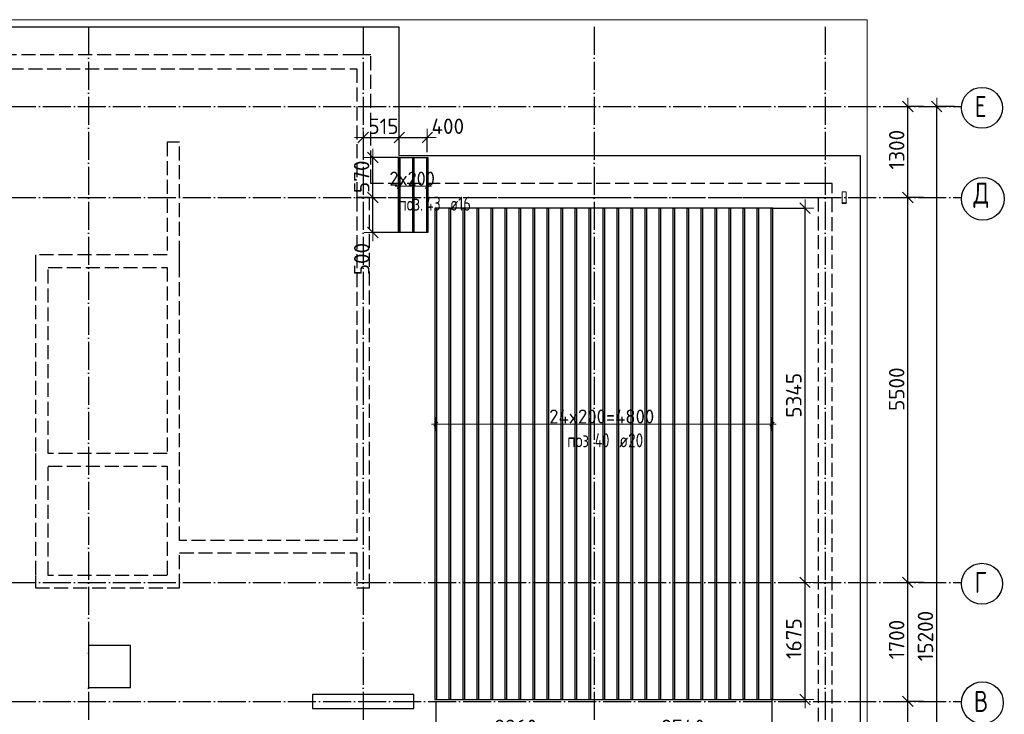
# Model space of a CAD drawing. Header units: millimetres. Extents: x 13527 to 139154, y -122592 to 61893.
# Tile 5 of 130: x 105875 to 119937, y -113485 to -103560. Entities that reach past the tile are written whole.
import ezdxf

# ---------------------------------------------------------------- set-up
doc = ezdxf.new("R2010")
doc.units = ezdxf.units.MM
doc.header["$PDMODE"] = 65
for name, pattern in [('______11', [500, 400, -50, 0, -50]), ('______2', [270, 200, -70]), ('______5', [1100, 800, -100, 100, -100])]:
    doc.linetypes.add(name, pattern=pattern)
for name, color, linetype, lineweight in [('Standard', 7, 'Continuous', 25), ('Колонна (2)', 7, 'Continuous', 35), ('Размерная линия_ общее', 7, 'Continuous', 13), ('Стальная конструкция_ общее', 7, 'Continuous', 25), ('Стена_ общее', 7, 'Continuous', 35), ('Фундамент_ общее', 7, 'Continuous', 35)]:
    doc.layers.add(name, color=color, linetype=linetype, lineweight=lineweight)
doc.layers.add('Арм.стержн.Доп. Арм. верхн.зоны У', color=7, linetype='Continuous', lineweight=35, true_color=0x739641)
doc.layers.add('Осевая линия_ общее', color=7, linetype='______5', lineweight=13, true_color=0xa0a0a0)
doc.styles.add('ISOCPEUR', font='isocpeur.ttf')
doc.dimstyles.new('DIMSTYLE_16', dxfattribs={"dimtxt": 220, "dimasz": 250, "dimexe": 0, "dimexo": 0, "dimgap": 110, "dimtad": 2, "dimdec": 0, "dimrnd": 1, "dimzin": 12, "dimdsep": 46, "dimtxsty": 'ISOCPEUR', "dimblk1": 'ALL_ML_STRICH', "dimblk2": 'ALL_ML_STRICH', "dimsah": 1, "dimcen": 0, "dimclrd": 7, "dimclre": 256, "dimclrt": 7, "dimadec": 0, "dimazin": 0, "dimtfac": 1, "dimtdec": 0, "dimtix": 1, "dimtmove": 2, "dimatfit": 3, "dimfxl": 0, "dimtzin": 0, "dimlwd": 0, "dimlwe": -3, "dimarcsym": 0})
doc.dimstyles.new('DIMSTYLE_3', dxfattribs={"dimtxt": 220, "dimasz": 250, "dimexe": 0, "dimexo": 0, "dimgap": 110, "dimtad": 2, "dimdec": 0, "dimrnd": 5, "dimzin": 12, "dimdsep": 46, "dimtxsty": 'ISOCPEUR', "dimblk1": 'ALL_ML_STRICH', "dimblk2": 'ALL_ML_STRICH', "dimsah": 1, "dimcen": 0, "dimclrd": 7, "dimclre": 256, "dimclrt": 7, "dimadec": 0, "dimazin": 0, "dimtfac": 1, "dimtdec": 0, "dimtix": 1, "dimtmove": 2, "dimatfit": 3, "dimfxl": 0, "dimtvp": 1.2, "dimtzin": 0, "dimlwd": 0, "dimlwe": -3, "dimarcsym": 0})
doc.dimstyles.new('DIMSTYLE_5', dxfattribs={"dimtxt": 220, "dimasz": 250, "dimexe": 0, "dimexo": 0, "dimgap": 110, "dimtad": 2, "dimdec": 0, "dimrnd": 5, "dimzin": 12, "dimdsep": 46, "dimtxsty": 'ISOCPEUR', "dimblk1": 'ALL_ML_STRICH', "dimblk2": 'ALL_ML_STRICH', "dimsah": 1, "dimcen": 0, "dimclrd": 7, "dimclre": 256, "dimclrt": 7, "dimadec": 0, "dimazin": 0, "dimtfac": 1, "dimtdec": 0, "dimtix": 1, "dimtmove": 2, "dimatfit": 3, "dimfxl": 0, "dimtzin": 0, "dimlwd": 0, "dimlwe": -3, "dimarcsym": 0})

# ---------------------------------------------------------------- blocks, each defined once
blk = doc.blocks.new('СЛОЖНЫЙ_ОБЪЕКТ_5')
at = {"layer": 'Колонна (2)', "color": 9, "lineweight": -3, "true_color": 0xc7c7c7, "transparency": 33554687}
for p, q in [((110055, -113200), (110055, -113400)), ((111505, -113200), (110055, -113200)), ((111505, -113400), (111505, -113200)), ((110055, -113400), (111505, -113400))]:
    blk.add_line(p, q, dxfattribs=at)
at = {"layer": 'Стена_ общее', "color": 9, "linetype": '______2', "lineweight": -3, "true_color": 0xc7c7c7, "transparency": 33554687}
for p, q in [((110690, -104060), (102830, -104060)), ((110890, -104060), (110690, -104060)), ((110890, -105900), (110890, -104060)), ((103030, -104260), (110690, -104260)), ((110690, -104260), (110690, -105900)), ((107980, -105310), (107980, -106920)), ((108160, -105310), (107980, -105310)), ((108160, -106920), (108160, -105310)), ((110690, -105900), (110690, -106100)), ((117280, -105900), (110890, -105900)), ((117480, -105900), (117280, -105900)), ((117480, -119000), (117480, -105900)), ((110690, -106100), (110690, -111000)), ((110870, -106100), (110690, -106100)), ((110870, -106100), (117280, -106100)), ((110870, -111680), (110870, -106100)), ((117280, -106100), (117280, -118800)), ((106100, -106920), (106100, -107100)), ((107980, -106920), (106100, -106920)), ((108160, -107100), (108160, -106920)), ((106100, -107100), (106100, -109760)), ((106280, -107100), (107980, -107100)), ((106280, -109760), (106280, -107100)), ((107980, -107100), (107980, -109760)), ((108160, -109940), (108160, -107100)), ((106100, -109760), (106100, -109940)), ((107980, -109760), (106280, -109760)), ((106100, -109940), (106100, -111500)), ((106280, -109940), (107980, -109940)), ((106280, -111500), (106280, -109940)), ((107980, -109940), (107980, -111500)), ((108160, -111000), (108160, -109940)), ((110690, -111000), (108160, -111000)), ((108160, -111680), (108160, -111180)), ((108160, -111180), (110690, -111180)), ((110690, -111180), (110690, -111680)), ((106100, -111500), (106100, -111680)), ((107980, -111500), (106280, -111500)), ((106100, -111680), (107980, -111680)), ((107980, -111680), (108160, -111680)), ((110690, -111680), (110870, -111680))]:
    blk.add_line(p, q, dxfattribs=at)
blk = doc.blocks.new('ALL_ML_STRICH')
at = {"color": 0, "linetype": 'ByBlock', "lineweight": -2}
for p, q in [((-1, 0), (0.5, 0)), ((-0.3, -0.3), (0.3, 0.3)), ((0, -0.5), (0, 0.5))]:
    blk.add_line(p, q, dxfattribs=at)
blk = doc.blocks.new('*D389')
at = {"layer": 'DEFPOINTS', "color": 7, "linetype": 'Continuous', "lineweight": 13, "transparency": 33554687}
for p in [(117051, -111600), (116502, -113274), (117091, -113274)]:
    blk.add_point(p, dxfattribs=at)
at = {"layer": 'Размерная линия_ общее', "color": 253, "linetype": 'Continuous', "lineweight": -2, "true_color": 0xa0a0a0, "transparency": 33554687}
for p, q in [((117091, -111600), (117091, -111600)), ((116602, -113274), (117091, -113274))]:
    blk.add_line(p, q, dxfattribs=at)
at = {"layer": 'Размерная линия_ общее', "color": 7, "linetype": 'Continuous', "lineweight": -2, "transparency": 33554687}
blk.add_line((117091, -113274), (117091, -111600), dxfattribs=at)
at = {"layer": 'Размерная линия_ общее', "color": 7, "linetype": 'Continuous', "lineweight": 13, "transparency": 33554687, "xscale": 250, "yscale": 250, "zscale": 250}
for p, rotation in [((117091, -111600), 90), ((117091, -113274), 270)]:
    blk.add_blockref('ALL_ML_STRICH', p, dxfattribs=dict(at, rotation=rotation))
at = {"layer": 'Размерная линия_ общее', "color": 7, "linetype": 'Continuous', "lineweight": 13, "transparency": 33554687, "insert": (116931, -112404), "char_height": 220, "width": 880, "attachment_point": 5, "rotation": 90, "style": 'ISOCPEUR'}
blk.add_mtext('\\A1;{1675}', dxfattribs=at)
blk = doc.blocks.new('*D390')
at = {"layer": 'DEFPOINTS', "color": 7, "linetype": 'Continuous', "lineweight": 13, "transparency": 33554687}
for p in [(116509, -106254), (117051, -111600), (117091, -111600)]:
    blk.add_point(p, dxfattribs=at)
at = {"layer": 'Размерная линия_ общее', "color": 253, "linetype": 'Continuous', "lineweight": -2, "true_color": 0xa0a0a0, "transparency": 33554687}
for p, q in [((116609, -106254), (117091, -106254)), ((117091, -111600), (117091, -111600))]:
    blk.add_line(p, q, dxfattribs=at)
at = {"layer": 'Размерная линия_ общее', "color": 7, "linetype": 'Continuous', "lineweight": -2, "transparency": 33554687}
blk.add_line((117091, -111600), (117091, -106254), dxfattribs=at)
at = {"layer": 'Размерная линия_ общее', "color": 7, "linetype": 'Continuous', "lineweight": 13, "transparency": 33554687, "xscale": 250, "yscale": 250, "zscale": 250}
for p, rotation in [((117091, -106254), 90), ((117091, -111600), 270)]:
    blk.add_blockref('ALL_ML_STRICH', p, dxfattribs=dict(at, rotation=rotation))
at = {"layer": 'Размерная линия_ общее', "color": 7, "linetype": 'Continuous', "lineweight": 13, "transparency": 33554687, "insert": (116931, -108927), "char_height": 220, "width": 880, "attachment_point": 5, "rotation": 90, "style": 'ISOCPEUR'}
blk.add_mtext('\\A1;{5345}', dxfattribs=at)
blk = doc.blocks.new('*D391')
at = {"layer": 'DEFPOINTS', "color": 7, "linetype": 'Continuous', "lineweight": 13, "transparency": 33554687}
for p in [(110780, -106100), (110919, -106601), (111401, -106601)]:
    blk.add_point(p, dxfattribs=at)
at = {"layer": 'Размерная линия_ общее', "color": 253, "linetype": 'Continuous', "lineweight": -2, "true_color": 0xa0a0a0, "transparency": 33554687}
for p, q in [((110680, -106100), (110919, -106100)), ((111301, -106601), (110919, -106601))]:
    blk.add_line(p, q, dxfattribs=at)
at = {"layer": 'Размерная линия_ общее', "color": 7, "linetype": 'Continuous', "lineweight": -2, "transparency": 33554687}
blk.add_line((110919, -106601), (110919, -106100), dxfattribs=at)
at = {"layer": 'Размерная линия_ общее', "color": 7, "linetype": 'Continuous', "lineweight": 13, "transparency": 33554687, "xscale": 250, "yscale": 250, "zscale": 250}
for p, rotation in [((110919, -106100), 90), ((110919, -106601), 270)]:
    blk.add_blockref('ALL_ML_STRICH', p, dxfattribs=dict(at, rotation=rotation))
at = {"layer": 'Размерная линия_ общее', "color": 7, "linetype": 'Continuous', "lineweight": 13, "transparency": 33554687, "insert": (110760, -106980), "char_height": 220, "width": 660, "attachment_point": 5, "rotation": 90, "style": 'ISOCPEUR'}
blk.add_mtext('\\A1;{500}', dxfattribs=at)
blk = doc.blocks.new('*D392')
at = {"layer": 'DEFPOINTS', "color": 7, "linetype": 'Continuous', "lineweight": 13, "transparency": 33554687}
for p in [(111397, -105530), (110780, -106100), (110919, -106100)]:
    blk.add_point(p, dxfattribs=at)
at = {"layer": 'Размерная линия_ общее', "color": 253, "linetype": 'Continuous', "lineweight": -2, "true_color": 0xa0a0a0, "transparency": 33554687}
for p, q in [((111297, -105530), (110919, -105530)), ((110680, -106100), (110919, -106100))]:
    blk.add_line(p, q, dxfattribs=at)
at = {"layer": 'Размерная линия_ общее', "color": 7, "linetype": 'Continuous', "lineweight": -2, "transparency": 33554687}
blk.add_line((110919, -106100), (110919, -105530), dxfattribs=at)
at = {"layer": 'Размерная линия_ общее', "color": 7, "linetype": 'Continuous', "lineweight": 13, "transparency": 33554687, "xscale": 250, "yscale": 250, "zscale": 250}
for p, rotation in [((110919, -105530), 90), ((110919, -106100), 270)]:
    blk.add_blockref('ALL_ML_STRICH', p, dxfattribs=dict(at, rotation=rotation))
at = {"layer": 'Размерная линия_ общее', "color": 7, "linetype": 'Continuous', "lineweight": 13, "transparency": 33554687, "insert": (110759, -105804), "char_height": 220, "width": 660, "attachment_point": 5, "rotation": 90, "style": 'ISOCPEUR'}
blk.add_mtext('\\A1;{570}', dxfattribs=at)
blk = doc.blocks.new('*D393')
at = {"layer": 'DEFPOINTS', "color": 7, "linetype": 'Continuous', "lineweight": 13, "transparency": 33554687}
for p in [(111818, -113205), (111818, -113831), (114080, -114213)]:
    blk.add_point(p, dxfattribs=at)
at = {"layer": 'Размерная линия_ общее', "color": 253, "linetype": 'Continuous', "lineweight": -2, "true_color": 0xa0a0a0, "transparency": 33554687}
for p, q in [((111818, -113305), (111818, -113831)), ((114080, -113831), (114080, -113831))]:
    blk.add_line(p, q, dxfattribs=at)
at = {"layer": 'Размерная линия_ общее', "color": 7, "linetype": 'Continuous', "lineweight": -2, "transparency": 33554687}
blk.add_line((111818, -113831), (114080, -113831), dxfattribs=at)
at = {"layer": 'Размерная линия_ общее', "color": 7, "linetype": 'Continuous', "lineweight": 13, "transparency": 33554687, "xscale": 250, "yscale": 250, "zscale": 250, "rotation": 180}
blk.add_blockref('ALL_ML_STRICH', (111818, -113831), dxfattribs=at)
at = {"layer": 'Размерная линия_ общее', "color": 7, "linetype": 'Continuous', "lineweight": 13, "transparency": 33554687, "xscale": 250, "yscale": 250, "zscale": 250}
blk.add_blockref('ALL_ML_STRICH', (114080, -113831), dxfattribs=at)
at = {"layer": 'Размерная линия_ общее', "color": 7, "linetype": 'Continuous', "lineweight": 13, "transparency": 33554687, "insert": (112960, -113671), "char_height": 220, "width": 880, "attachment_point": 5, "style": 'ISOCPEUR'}
blk.add_mtext('\\A1;{2260}', dxfattribs=at)
blk = doc.blocks.new('*D394')
at = {"layer": 'DEFPOINTS', "color": 7, "linetype": 'Continuous', "lineweight": 13, "transparency": 33554687}
for p in [(116618, -113159), (114080, -113831), (114080, -114213)]:
    blk.add_point(p, dxfattribs=at)
at = {"layer": 'Размерная линия_ общее', "color": 253, "linetype": 'Continuous', "lineweight": -2, "true_color": 0xa0a0a0, "transparency": 33554687}
for p, q in [((116618, -113259), (116618, -113831)), ((114080, -113831), (114080, -113831))]:
    blk.add_line(p, q, dxfattribs=at)
at = {"layer": 'Размерная линия_ общее', "color": 7, "linetype": 'Continuous', "lineweight": -2, "transparency": 33554687}
blk.add_line((114080, -113831), (116618, -113831), dxfattribs=at)
at = {"layer": 'Размерная линия_ общее', "color": 7, "linetype": 'Continuous', "lineweight": 13, "transparency": 33554687, "xscale": 250, "yscale": 250, "zscale": 250, "rotation": 180}
blk.add_blockref('ALL_ML_STRICH', (114080, -113831), dxfattribs=at)
at = {"layer": 'Размерная линия_ общее', "color": 7, "linetype": 'Continuous', "lineweight": 13, "transparency": 33554687, "xscale": 250, "yscale": 250, "zscale": 250}
blk.add_blockref('ALL_ML_STRICH', (116618, -113831), dxfattribs=at)
at = {"layer": 'Размерная линия_ общее', "color": 7, "linetype": 'Continuous', "lineweight": 13, "transparency": 33554687, "insert": (115349, -113671), "char_height": 220, "width": 880, "attachment_point": 5, "style": 'ISOCPEUR'}
blk.add_mtext('\\A1;{2540}', dxfattribs=at)
blk = doc.blocks.new('*D395')
at = {"layer": 'DEFPOINTS', "color": 7, "linetype": 'Continuous', "lineweight": 13, "transparency": 33554687}
for p in [(110780, -105189), (110780, -105243), (111296, -105576)]:
    blk.add_point(p, dxfattribs=at)
at = {"layer": 'Размерная линия_ общее', "color": 253, "linetype": 'Continuous', "lineweight": -2, "true_color": 0xa0a0a0, "transparency": 33554687}
for p, q in [((110780, -105243), (110780, -105243)), ((111296, -105476), (111296, -105243))]:
    blk.add_line(p, q, dxfattribs=at)
at = {"layer": 'Размерная линия_ общее', "color": 7, "linetype": 'Continuous', "lineweight": -2, "transparency": 33554687}
blk.add_line((110780, -105243), (111296, -105243), dxfattribs=at)
at = {"layer": 'Размерная линия_ общее', "color": 7, "linetype": 'Continuous', "lineweight": 13, "transparency": 33554687, "xscale": 250, "yscale": 250, "zscale": 250, "rotation": 180}
blk.add_blockref('ALL_ML_STRICH', (110780, -105243), dxfattribs=at)
at = {"layer": 'Размерная линия_ общее', "color": 7, "linetype": 'Continuous', "lineweight": 13, "transparency": 33554687, "xscale": 250, "yscale": 250, "zscale": 250}
blk.add_blockref('ALL_ML_STRICH', (111296, -105243), dxfattribs=at)
at = {"layer": 'Размерная линия_ общее', "color": 7, "linetype": 'Continuous', "lineweight": 13, "transparency": 33554687, "insert": (111071, -105083), "char_height": 220, "width": 660, "attachment_point": 5, "style": 'ISOCPEUR'}
blk.add_mtext('\\A1;{515}', dxfattribs=at)
blk = doc.blocks.new('*D396')
at = {"layer": 'DEFPOINTS', "color": 7, "linetype": 'Continuous', "lineweight": 13, "transparency": 33554687}
for p in [(111296, -105243), (111296, -105576), (111696, -105554)]:
    blk.add_point(p, dxfattribs=at)
at = {"layer": 'Размерная линия_ общее', "color": 253, "linetype": 'Continuous', "lineweight": -2, "true_color": 0xa0a0a0, "transparency": 33554687}
for p, q in [((111296, -105476), (111296, -105243)), ((111696, -105454), (111696, -105243))]:
    blk.add_line(p, q, dxfattribs=at)
at = {"layer": 'Размерная линия_ общее', "color": 7, "linetype": 'Continuous', "lineweight": -2, "transparency": 33554687}
blk.add_line((111296, -105243), (111696, -105243), dxfattribs=at)
at = {"layer": 'Размерная линия_ общее', "color": 7, "linetype": 'Continuous', "lineweight": 13, "transparency": 33554687, "xscale": 250, "yscale": 250, "zscale": 250, "rotation": 180}
blk.add_blockref('ALL_ML_STRICH', (111296, -105243), dxfattribs=at)
at = {"layer": 'Размерная линия_ общее', "color": 7, "linetype": 'Continuous', "lineweight": 13, "transparency": 33554687, "xscale": 250, "yscale": 250, "zscale": 250}
blk.add_blockref('ALL_ML_STRICH', (111696, -105243), dxfattribs=at)
at = {"layer": 'Размерная линия_ общее', "color": 7, "linetype": 'Continuous', "lineweight": 13, "transparency": 33554687, "insert": (111989, -105083), "char_height": 220, "width": 660, "attachment_point": 5, "style": 'ISOCPEUR'}
blk.add_mtext('\\A1;{400}', dxfattribs=at)
blk = doc.blocks.new('*D648')
at = {"layer": 'DEFPOINTS', "color": 7, "linetype": 'Continuous', "lineweight": 13, "transparency": 33554687}
for p in [(118805, -113300), (118560, -118800), (118805, -118800)]:
    blk.add_point(p, dxfattribs=at)
at = {"layer": 'Размерная линия_ общее', "color": 253, "linetype": 'Continuous', "lineweight": -2, "true_color": 0xa0a0a0, "transparency": 33554687}
for p, q in [((118785, -113300), (118560, -113300)), ((118785, -118800), (118560, -118800))]:
    blk.add_line(p, q, dxfattribs=at)
at = {"layer": 'Размерная линия_ общее', "color": 7, "linetype": 'Continuous', "lineweight": -2, "transparency": 33554687}
blk.add_line((118560, -118800), (118560, -113300), dxfattribs=at)
at = {"layer": 'Размерная линия_ общее', "color": 7, "linetype": 'Continuous', "lineweight": 13, "transparency": 33554687, "xscale": 250, "yscale": 250, "zscale": 250}
for p, rotation in [((118560, -113300), 90), ((118560, -118800), 270)]:
    blk.add_blockref('ALL_ML_STRICH', p, dxfattribs=dict(at, rotation=rotation))
at = {"layer": 'Размерная линия_ общее', "color": 7, "linetype": 'Continuous', "lineweight": 13, "transparency": 33554687, "insert": (118400, -116039), "char_height": 220, "width": 880, "attachment_point": 5, "rotation": 90, "style": 'ISOCPEUR'}
blk.add_mtext('\\A1;{5500}', dxfattribs=at)
blk = doc.blocks.new('*D649')
at = {"layer": 'DEFPOINTS', "color": 7, "linetype": 'Continuous', "lineweight": 13, "transparency": 33554687}
for p in [(118805, -111600), (118560, -113300), (118805, -113300)]:
    blk.add_point(p, dxfattribs=at)
at = {"layer": 'Размерная линия_ общее', "color": 253, "linetype": 'Continuous', "lineweight": -2, "true_color": 0xa0a0a0, "transparency": 33554687}
for p, q in [((118785, -111600), (118560, -111600)), ((118785, -113300), (118560, -113300))]:
    blk.add_line(p, q, dxfattribs=at)
at = {"layer": 'Размерная линия_ общее', "color": 7, "linetype": 'Continuous', "lineweight": -2, "transparency": 33554687}
blk.add_line((118560, -113300), (118560, -111600), dxfattribs=at)
at = {"layer": 'Размерная линия_ общее', "color": 7, "linetype": 'Continuous', "lineweight": 13, "transparency": 33554687, "xscale": 250, "yscale": 250, "zscale": 250}
for p, rotation in [((118560, -111600), 90), ((118560, -113300), 270)]:
    blk.add_blockref('ALL_ML_STRICH', p, dxfattribs=dict(at, rotation=rotation))
at = {"layer": 'Размерная линия_ общее', "color": 7, "linetype": 'Continuous', "lineweight": 13, "transparency": 33554687, "insert": (118400, -112417), "char_height": 220, "width": 880, "attachment_point": 5, "rotation": 90, "style": 'ISOCPEUR'}
blk.add_mtext('\\A1;{1700}', dxfattribs=at)
blk = doc.blocks.new('*D650')
at = {"layer": 'DEFPOINTS', "color": 7, "linetype": 'Continuous', "lineweight": 13, "transparency": 33554687}
for p in [(118805, -106100), (118560, -111600), (118805, -111600)]:
    blk.add_point(p, dxfattribs=at)
at = {"layer": 'Размерная линия_ общее', "color": 253, "linetype": 'Continuous', "lineweight": -2, "true_color": 0xa0a0a0, "transparency": 33554687}
for p, q in [((118785, -106100), (118560, -106100)), ((118785, -111600), (118560, -111600))]:
    blk.add_line(p, q, dxfattribs=at)
at = {"layer": 'Размерная линия_ общее', "color": 7, "linetype": 'Continuous', "lineweight": -2, "transparency": 33554687}
blk.add_line((118560, -111600), (118560, -106100), dxfattribs=at)
at = {"layer": 'Размерная линия_ общее', "color": 7, "linetype": 'Continuous', "lineweight": 13, "transparency": 33554687, "xscale": 250, "yscale": 250, "zscale": 250}
for p, rotation in [((118560, -106100), 90), ((118560, -111600), 270)]:
    blk.add_blockref('ALL_ML_STRICH', p, dxfattribs=dict(at, rotation=rotation))
at = {"layer": 'Размерная линия_ общее', "color": 7, "linetype": 'Continuous', "lineweight": 13, "transparency": 33554687, "insert": (118400, -108839), "char_height": 220, "width": 880, "attachment_point": 5, "rotation": 90, "style": 'ISOCPEUR'}
blk.add_mtext('\\A1;{5500}', dxfattribs=at)
blk = doc.blocks.new('*D651')
at = {"layer": 'DEFPOINTS', "color": 7, "linetype": 'Continuous', "lineweight": 13, "transparency": 33554687}
for p in [(118805, -104800), (118560, -106100), (118805, -106100)]:
    blk.add_point(p, dxfattribs=at)
at = {"layer": 'Размерная линия_ общее', "color": 253, "linetype": 'Continuous', "lineweight": -2, "true_color": 0xa0a0a0, "transparency": 33554687}
for p, q in [((118785, -104800), (118560, -104800)), ((118785, -106100), (118560, -106100))]:
    blk.add_line(p, q, dxfattribs=at)
at = {"layer": 'Размерная линия_ общее', "color": 7, "linetype": 'Continuous', "lineweight": -2, "transparency": 33554687}
blk.add_line((118560, -106100), (118560, -104800), dxfattribs=at)
at = {"layer": 'Размерная линия_ общее', "color": 7, "linetype": 'Continuous', "lineweight": 13, "transparency": 33554687, "xscale": 250, "yscale": 250, "zscale": 250}
for p, rotation in [((118560, -104800), 90), ((118560, -106100), 270)]:
    blk.add_blockref('ALL_ML_STRICH', p, dxfattribs=dict(at, rotation=rotation))
at = {"layer": 'Размерная линия_ общее', "color": 7, "linetype": 'Continuous', "lineweight": 13, "transparency": 33554687, "insert": (118400, -105417), "char_height": 220, "width": 880, "attachment_point": 5, "rotation": 90, "style": 'ISOCPEUR'}
blk.add_mtext('\\A1;{1300}', dxfattribs=at)
blk = doc.blocks.new('*D652')
at = {"layer": 'DEFPOINTS', "color": 7, "linetype": 'Continuous', "lineweight": 13, "transparency": 33554687}
for p in [(119325, -104800), (118971, -120000), (119325, -120000)]:
    blk.add_point(p, dxfattribs=at)
at = {"layer": 'Размерная линия_ общее', "color": 253, "linetype": 'Continuous', "lineweight": -2, "true_color": 0xa0a0a0, "transparency": 33554687}
for p, q in [((119225, -104800), (118971, -104800)), ((119225, -120000), (118971, -120000))]:
    blk.add_line(p, q, dxfattribs=at)
at = {"layer": 'Размерная линия_ общее', "color": 7, "linetype": 'Continuous', "lineweight": -2, "transparency": 33554687}
blk.add_line((118971, -120000), (118971, -104800), dxfattribs=at)
at = {"layer": 'Размерная линия_ общее', "color": 7, "linetype": 'Continuous', "lineweight": 13, "transparency": 33554687, "xscale": 250, "yscale": 250, "zscale": 250}
for p, rotation in [((118971, -104800), 90), ((118971, -120000), 270)]:
    blk.add_blockref('ALL_ML_STRICH', p, dxfattribs=dict(at, rotation=rotation))
at = {"layer": 'Размерная линия_ общее', "color": 7, "linetype": 'Continuous', "lineweight": 13, "transparency": 33554687, "insert": (118811, -112367), "char_height": 220, "width": 1100, "attachment_point": 5, "rotation": 90, "style": 'ISOCPEUR'}
blk.add_mtext('\\A1;{15200}', dxfattribs=at)

msp = doc.modelspace()

# ---------------------------------------------------------------- linework, layer by layer
at = {"layer": 'Standard', "color": 7, "linetype": 'Continuous', "lineweight": 13, "transparency": 33554687}
msp.add_lwpolyline([(75100, -120750), (117980, -120750), (117980, -103560), (75100, -103560), (75100, -120750)], dxfattribs=at)
at = {"layer": 'Арм.стержн.Доп. Арм. верхн.зоны У', "color": 253, "linetype": 'Continuous', "lineweight": -3, "true_color": 0xa0a0a0, "transparency": 33554687}
for p, q in [((111295.8, -105940.9), (111295.8, -105840.9)), ((111695.8, -105940.9), (111695.8, -105840.9)), ((111295.8, -105940.9), (111295.8, -106040.9)), ((111695.8, -105940.9), (111695.8, -106040.9)), ((111818.4, -109339.6), (111818.4, -109239.6)), ((116618.4, -109339.6), (116618.4, -109239.6)), ((111818.4, -109339.6), (111818.4, -109439.6)), ((116618.4, -109339.6), (116618.4, -109439.6))]:
    msp.add_line(p, q, dxfattribs=at)
at = {"layer": 'Арм.стержн.Доп. Арм. верхн.зоны У', "color": 7, "linetype": 'Continuous', "lineweight": 13, "transparency": 33554687}
for p, q in [((111295.8, -105940.9), (111235.8, -105940.9)), ((111295.8, -105940.9), (111695.8, -105940.9)), ((111695.8, -105940.9), (111755.8, -105940.9)), ((111818.4, -109339.6), (111758.4, -109339.6)), ((116618.4, -109339.6), (116678.4, -109339.6))]:
    msp.add_line(p, q, dxfattribs=at)
at = {"layer": 'Арм.стержн.Доп. Арм. верхн.зоны У', "color": 7, "linetype": 'Continuous', "lineweight": 25, "transparency": 33554687}
for p, q in [((111265.8, -105970.9), (111325.8, -105910.9)), ((111665.8, -105970.9), (111725.8, -105910.9)), ((111788.4, -109369.6), (111848.4, -109309.6)), ((116588.4, -109369.6), (116648.4, -109309.6))]:
    msp.add_line(p, q, dxfattribs=at)
at = {"layer": 'Арм.стержн.Доп. Арм. верхн.зоны У', "color": 52, "linetype": 'Continuous', "lineweight": 25, "transparency": 33554687}
for points in [[(111285.8, -106601), (111285.8, -105530), (111705.8, -105530), (111705.8, -106601), (111285.8, -106601)], [(111805.9, -106254.4), (111805.9, -113274.4), (116630.9, -113274.4), (116630.9, -106254.4), (111805.9, -106254.4)]]:
    msp.add_lwpolyline(points, dxfattribs=at)
at = {"layer": 'Арм.стержн.Доп. Арм. верхн.зоны У', "color": 7, "linetype": 'Continuous', "lineweight": 25, "transparency": 33554687}
for points in [[(111303.8, -105530), (111303.8, -106601), (111287.8, -106601), (111287.8, -105530), (111303.8, -105530)], [(111503.8, -105530), (111503.8, -106601), (111487.8, -106601), (111487.8, -105530), (111503.8, -105530)], [(111703.8, -105530), (111703.8, -106601), (111687.8, -106601), (111687.8, -105530), (111703.8, -105530)], [(111808.4, -113274.4), (111808.4, -106254.4), (111828.4, -106254.4), (111828.4, -113274.4), (111808.4, -113274.4)], [(112008.4, -113274.4), (112008.4, -106254.4), (112028.4, -106254.4), (112028.4, -113274.4), (112008.4, -113274.4)], [(112208.4, -113274.4), (112208.4, -106254.4), (112228.4, -106254.4), (112228.4, -113274.4), (112208.4, -113274.4)], [(112408.4, -113274.4), (112408.4, -106254.4), (112428.4, -106254.4), (112428.4, -113274.4), (112408.4, -113274.4)], [(112608.4, -113274.4), (112608.4, -106254.4), (112628.4, -106254.4), (112628.4, -113274.4), (112608.4, -113274.4)], [(112808.4, -113274.4), (112808.4, -106254.4), (112828.4, -106254.4), (112828.4, -113274.4), (112808.4, -113274.4)], [(113008.4, -113274.4), (113008.4, -106254.4), (113028.4, -106254.4), (113028.4, -113274.4), (113008.4, -113274.4)], [(113208.4, -113274.4), (113208.4, -106254.4), (113228.4, -106254.4), (113228.4, -113274.4), (113208.4, -113274.4)], [(113408.4, -113274.4), (113408.4, -106254.4), (113428.4, -106254.4), (113428.4, -113274.4), (113408.4, -113274.4)], [(113608.4, -113274.4), (113608.4, -106254.4), (113628.4, -106254.4), (113628.4, -113274.4), (113608.4, -113274.4)], [(113808.4, -113274.4), (113808.4, -106254.4), (113828.4, -106254.4), (113828.4, -113274.4), (113808.4, -113274.4)], [(114008.4, -113274.4), (114008.4, -106254.4), (114028.4, -106254.4), (114028.4, -113274.4), (114008.4, -113274.4)], [(114208.4, -113274.4), (114208.4, -106254.4), (114228.4, -106254.4), (114228.4, -113274.4), (114208.4, -113274.4)], [(114408.4, -113274.4), (114408.4, -106254.4), (114428.4, -106254.4), (114428.4, -113274.4), (114408.4, -113274.4)], [(114608.4, -113274.4), (114608.4, -106254.4), (114628.4, -106254.4), (114628.4, -113274.4), (114608.4, -113274.4)], [(114808.4, -113274.4), (114808.4, -106254.4), (114828.4, -106254.4), (114828.4, -113274.4), (114808.4, -113274.4)], [(115008.4, -113274.4), (115008.4, -106254.4), (115028.4, -106254.4), (115028.4, -113274.4), (115008.4, -113274.4)], [(115208.4, -113274.4), (115208.4, -106254.4), (115228.4, -106254.4), (115228.4, -113274.4), (115208.4, -113274.4)], [(115408.4, -113274.4), (115408.4, -106254.4), (115428.4, -106254.4), (115428.4, -113274.4), (115408.4, -113274.4)], [(115608.4, -113274.4), (115608.4, -106254.4), (115628.4, -106254.4), (115628.4, -113274.4), (115608.4, -113274.4)], [(115808.4, -113274.4), (115808.4, -106254.4), (115828.4, -106254.4), (115828.4, -113274.4), (115808.4, -113274.4)], [(116008.4, -113274.4), (116008.4, -106254.4), (116028.4, -106254.4), (116028.4, -113274.4), (116008.4, -113274.4)], [(116208.4, -113274.4), (116208.4, -106254.4), (116228.4, -106254.4), (116228.4, -113274.4), (116208.4, -113274.4)], [(116408.4, -113274.4), (116408.4, -106254.4), (116428.4, -106254.4), (116428.4, -113274.4), (116408.4, -113274.4)], [(116608.4, -113274.4), (116608.4, -106254.4), (116628.4, -106254.4), (116628.4, -113274.4), (116608.4, -113274.4)]]:
    msp.add_lwpolyline(points, dxfattribs=at)
at = {"layer": 'Арм.стержн.Доп. Арм. верхн.зоны У', "color": 7, "linetype": 'Continuous', "lineweight": 13, "transparency": 33554687}
msp.add_lwpolyline([(111818.4, -109339.6), (113338.4, -109339.6), (113338.4, -109339.6), (113338.4, -109339.6), (113338.4, -109339.6), (115098.4, -109339.6), (115098.4, -109339.6), (116618.4, -109339.6)], dxfattribs=at)
at = {"layer": 'Осевая линия_ общее', "color": 253, "linetype": '______11', "lineweight": -3, "true_color": 0xa0a0a0, "transparency": 33554687}
for p, q in [((106860, -103660), (106860, -121877.9)), ((110780, -103660), (110780, -121877.9)), ((114080, -103660), (114080, -121877.9)), ((117380, -103660), (117380, -121877.9)), ((75200, -104800), (119325.4, -104800)), ((75200, -106100), (119325.4, -106100)), ((75200, -111600), (119325.4, -111600)), ((75200, -113300), (119325.4, -113300))]:
    msp.add_line(p, q, dxfattribs=at)
at = {"layer": 'Осевая линия_ общее', "color": 7, "linetype": 'Continuous', "lineweight": -3, "transparency": 33554687}
for centre, radius in [((119617.8, -104819.5), 292.4), ((119631.2, -106119.5), 305.8), ((119617.8, -111619.5), 292.4), ((119624.1, -113319.5), 298.8)]:
    msp.add_circle(centre, radius, dxfattribs=at)
at = {"layer": 'Стальная конструкция_ общее', "color": 253, "linetype": '______2', "lineweight": 18, "true_color": 0xababab, "transparency": 33554687}
for p, q in [((117620, -106176.9), (117620, -106020)), ((117620, -106020), (117680, -106020)), ((117620, -106176.9), (117620, -106020)), ((117620, -106020), (117680, -106020)), ((117680, -106020), (117680, -106176.9)), ((117680, -106020), (117680, -106176.9))]:
    msp.add_line(p, q, dxfattribs=at)
at = {"layer": 'Стальная конструкция_ общее', "color": 7, "linetype": 'Continuous', "lineweight": 25, "transparency": 33554687}
for p, q in [((117620, -106180), (117620, -106176.9)), ((117620, -106176.9), (117680, -106176.9)), ((117620, -106180), (117620, -106176.9)), ((117620, -106176.9), (117680, -106176.9)), ((117620, -106180), (117680, -106180)), ((117620, -106180), (117680, -106180)), ((117680, -106176.9), (117680, -106180)), ((117680, -106176.9), (117680, -106180))]:
    msp.add_line(p, q, dxfattribs=at)
at = {"layer": 'Фундамент_ общее', "color": 7, "lineweight": 25, "transparency": 33554687}
for p, q in [((102430, -103660), (111290, -103660)), ((111290, -103660), (111290, -105500)), ((111290, -105500), (117880, -105500)), ((117880, -105500), (117880, -119400)), ((106860, -112500), (106860, -113100)), ((107460, -112500), (106860, -112500)), ((107460, -113100), (107460, -112500)), ((106860, -113100), (107460, -113100))]:
    msp.add_line(p, q, dxfattribs=at)
at = {"layer": 'Фундамент_ общее', "color": 7, "linetype": 'Continuous', "lineweight": 25, "transparency": 33554687}
for p, q in [((102430, -103660), (111290, -103660)), ((111290, -103660), (111290, -105500)), ((111290, -105500), (117880, -105500)), ((117880, -105500), (117880, -119400)), ((106860, -112500), (106860, -113100)), ((107460, -112500), (106860, -112500)), ((107460, -113100), (107460, -112500)), ((106860, -113100), (107460, -113100))]:
    msp.add_line(p, q, dxfattribs=at)

# ---------------------------------------------------------------- block references
at = {"layer": 'Стена_ общее', "color": 9, "linetype": '______2', "lineweight": -3, "true_color": 0xc7c7c7, "transparency": 33554687}
msp.add_blockref('СЛОЖНЫЙ_ОБЪЕКТ_5', (0, 0), dxfattribs=at)

# ---------------------------------------------------------------- texts
at = {"layer": 'Арм.стержн.Доп. Арм. верхн.зоны У', "color": 7, "linetype": 'Continuous', "lineweight": 13, "transparency": 33554687, "char_height": 200, "attachment_point": 7, "style": 'ISOCPEUR'}
for s, insert, width in [('\\W0.95;2x200', (111155.8, -105930.9), 793.963), ('\\W0.97;24x200=4800', (113438.4, -109329.6), 1676.31)]:
    msp.add_mtext(s, dxfattribs=dict(at, insert=insert, width=width))
at = {"layer": 'Арм.стержн.Доп. Арм. верхн.зоны У', "color": 7, "linetype": 'Continuous', "lineweight": 25, "transparency": 33554687, "char_height": 200, "attachment_point": 7, "style": 'ISOCPEUR'}
for s, insert, width in [('\\W0.77;поз.', (111283.4, -106289.1), 468.039), ('\\W0.73;43', (111675.1, -106289.1), 323.329), ('\\W0.74; ø16 ', (111925.1, -106289.1), 624.254), ('\\W0.77;поз.', (113695.6, -109669.6), 468.039), ('\\W0.73;40', (114087.3, -109669.6), 323.329), ('\\W0.79; ø20 ', (114337.3, -109669.6), 661.987)]:
    msp.add_mtext(s, dxfattribs=dict(at, insert=insert, width=width))
at = {"layer": 'Осевая линия_ общее', "color": 7, "linetype": 'Continuous', "lineweight": -3, "transparency": 33554687, "char_height": 300, "attachment_point": 7, "style": 'ISOCPEUR'}
for s, insert, width in [('\\W0.78;Е', (119512.8, -104950), 326.407), ('\\W0.82;Д', (119496.2, -106250), 392.646), ('\\W0.78;Г', (119512.8, -111750), 326.407), ('\\W0.80;В', (119504.1, -113450), 359.833)]:
    msp.add_mtext(s, dxfattribs=dict(at, insert=insert, width=width))

# ---------------------------------------------------------------- dimensions: what is measured, and where the dimension line sits
at = {"layer": 'Размерная линия_ общее', "color": 7, "linetype": 'Continuous', "lineweight": 13, "transparency": 33554687}
for base, p1, p2, dimstyle, picture, middle in [((118560, -104800), (118785.4, -106100), (118785.4, -104800), 'DIMSTYLE_5', '*D651', (118400, -105417)), ((118970.7, -104800), (119225.4, -120000), (119225.4, -104800), 'DIMSTYLE_16', '*D652', (118810.7, -112367)), ((110919.4, -105530), (110680, -106100), (111297.4, -105530), 'DIMSTYLE_3', '*D392', (110759.4, -105804)), ((110919.4, -106100), (111300.7, -106601), (110680, -106100), 'DIMSTYLE_3', '*D391', (110759.8, -106980.2)), ((118560, -106100), (118785.4, -111600), (118785.4, -106100), 'DIMSTYLE_5', '*D650', (118400, -108839)), ((117091.1, -106254.4), (117091.1, -111600), (116608.5, -106254.4), 'DIMSTYLE_5', '*D390', (116931.1, -108927.2)), ((117091.1, -111600), (116601.6, -113274.4), (117091.1, -111600), 'DIMSTYLE_5', '*D389', (116931.1, -112404.2)), ((118560, -111600), (118785.4, -113300), (118785.4, -111600), 'DIMSTYLE_5', '*D649', (118400, -112417)), ((118560, -113300), (118785.4, -118800), (118785.4, -113300), 'DIMSTYLE_5', '*D648', (118400, -116039))]:
    dim = msp.add_linear_dim(base=base, p1=p1, p2=p2, angle=90, dimstyle=dimstyle, override={"dimpost": '<>', "dimclrd": 7, "dimclre": 253, "dimclrt": 7, "dimlwd": 0, "dimlwe": 65533}, dxfattribs=at)
    dim.commit()
    dim.dimension.update_dxf_attribs({"geometry": picture, "text_midpoint": middle, "dimtype": 160})
for base, p1, p2, dimstyle, picture, middle in [((111295.8, -105242.9), (110780, -105242.9), (111295.8, -105475.8), 'DIMSTYLE_3', '*D395', (111070.9, -105082.9)), ((111695.8, -105242.9), (111295.8, -105475.8), (111695.8, -105453.8), 'DIMSTYLE_3', '*D396', (111989.3, -105083.4)), ((116618.4, -113831), (114080, -113831), (116618.4, -113258.6), 'DIMSTYLE_5', '*D394', (115349.2, -113671)), ((114080, -113831), (111818.4, -113305.1), (114080, -113831), 'DIMSTYLE_5', '*D393', (112960.2, -113671))]:
    dim = msp.add_linear_dim(base=base, p1=p1, p2=p2, dimstyle=dimstyle, override={"dimpost": '<>', "dimclrd": 7, "dimclre": 253, "dimclrt": 7, "dimlwd": 0, "dimlwe": 65533}, dxfattribs=at)
    dim.commit()
    dim.dimension.update_dxf_attribs({"geometry": picture, "text_midpoint": middle, "dimtype": 160})

doc.saveas('drawing.dxf')
